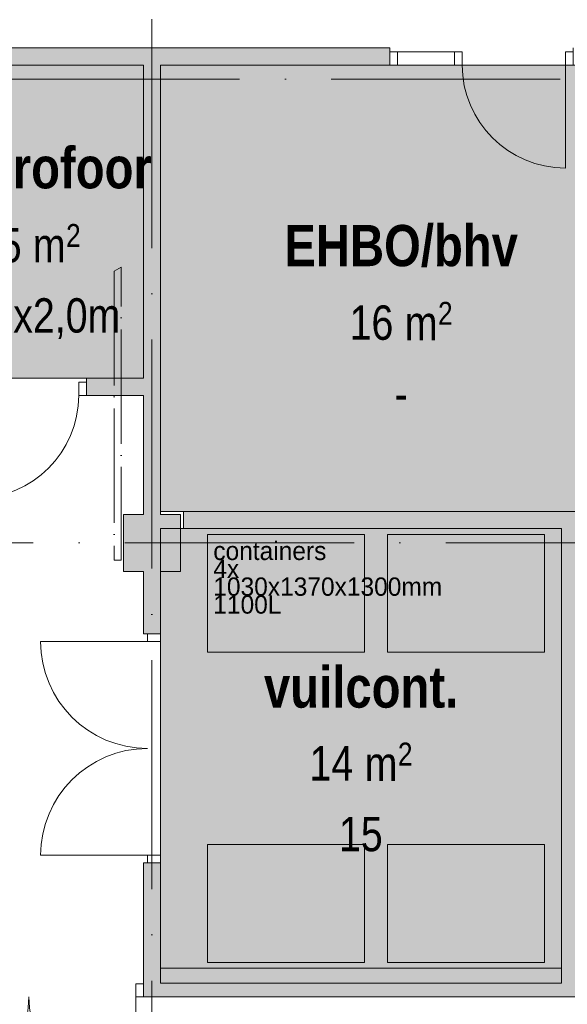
# Model space of a CAD drawing. Header units: millimetres. Extents: x -287545 to 1001608, y -673832 to 307178.
# Tile 33 of 64: x 51275 to 56055, y -31630 to -23029. Entities that reach past the tile are written whole.
import ezdxf
from ezdxf.enums import TextEntityAlignment as Align

# ---------------------------------------------------------------- set-up
doc = ezdxf.new("R2010")
doc.units = ezdxf.units.MM
doc.header["$MEASUREMENT"] = 0
doc.linetypes.add('B0304', pattern=[1200, 1000, -100, 0, -100])
doc.linetypes.add('v1', pattern=[2800, 1000, -400, 0, -400, 1000, 0])
for name, color, linetype in [('22 NC Binnenwanden', 7, 'Continuous'), ('22 NC Binnenwanden Deuren', 7, 'Continuous'), ('22 NC Binnenwanden Doorsnede-arcering', 7, 'Continuous'), ('28 Draagconstructies - Kolommen INT', 7, 'Continuous'), ('28 Draagconstructies - Kolommen INT Doorsnede-arcering', 7, 'Continuous'), ('34 Balustrades', 7, 'Continuous'), ('A Stramien', 7, 'Continuous'), ('Info Algemeen', 7, 'Continuous'), ('Z Gebruiksoppervlak', 7, 'Continuous'), ('Z Gebruiksoppervlak Zone achtergrond', 7, 'Continuous'), ('Z Gebruiksoppervlak Zone omranding', 7, 'Continuous'), ('Z Gebruiksoppervlak Zone tekst', 7, 'Continuous')]:
    doc.layers.add(name, color=color, linetype=linetype)
doc.styles.add('GENERATED_STYLE_1', font='ARIALNB.TTF')
doc.styles.add('GENERATED_STYLE_2', font='ARIALN.TTF')
doc.styles.add('GENERATED_STYLE_3', font='txt')
doc.styles.add('GENERATED_STYLE_4', font='arial.ttf')

# ---------------------------------------------------------------- blocks, each defined once
blk = doc.blocks.new('EHBO_bhv__11_1', base_point=(54605, -25630))
at = {"layer": 'Z Gebruiksoppervlak Zone achtergrond', "linetype": 'Continuous', "lineweight": 0, "true_color": 0xffffff}
blk.add_hatch(color=7, dxfattribs=at).paths.add_polyline_path([(56705, -23425), (52505, -23425), (52505, -27325), (56705, -27325)])
at = {"layer": 'Z Gebruiksoppervlak Zone omranding', "color": 2, "linetype": 'Continuous', "lineweight": 0, "flags": 128}
blk.add_lwpolyline([(56705, -23425), (52505, -23425), (52505, -27325), (56705, -27325)], close=True, dxfattribs=at)
at = {"layer": 'Z Gebruiksoppervlak Zone tekst', "color": 9, "lineweight": 0}
for tag, height, style, p in [('DUMMY_942', 360, 'GENERATED_STYLE_1', (55635.4, -24715.9)), ('DUMMY_943', 300, 'GENERATED_STYLE_2', (54154.5, -25432.4)), ('ROOM_AREA', 300, 'GENERATED_STYLE_2', (54154.5, -25525)), ('DUMMY_944', 300, 'GENERATED_STYLE_2', (54540.8, -25529.4)), ('DUMMY_945', 200, 'GENERATED_STYLE_2', (54926.7, -25494.1)), ('DUMMY_946', 300, 'GENERATED_STYLE_2', (54547.2, -26050)), ('DUMMY_947', 300, 'GENERATED_STYLE_2', (54547.2, -26147.1))]:
    blk.add_attdef(tag, text='', height=height, dxfattribs=dict(at, style=style)).set_placement(p, align=Align.TOP_LEFT)
at = {"layer": 'Z Gebruiksoppervlak Zone tekst', "color": 9, "lineweight": 0, "style": 'GENERATED_STYLE_1'}
blk.add_attdef('ROOM_NAME', text='', height=360, dxfattribs=at).set_placement((54605, -24822.3), align=Align.TOP_CENTER)
blk = doc.blocks.new('Railing_5_1')
at = {"layer": '34 Balustrades', "color": 9, "linetype": 'B0304', "lineweight": 0, "flags": 128}
blk.add_lwpolyline([(52100, -25224.9), (52100, -27750), (52160, -27750), (52160, -25190.3)], close=True, dxfattribs=at)
blk = doc.blocks.new('vuilcont._F-09_24_1', base_point=(54255, -29480))
at = {"layer": 'Z Gebruiksoppervlak Zone achtergrond', "linetype": 'Continuous', "lineweight": 0, "true_color": 0xffffff}
blk.add_hatch(color=7, dxfattribs=at).paths.add_polyline_path([(52505, -31445), (56005, -31445), (56005, -27475), (52505, -27475)])
at = {"layer": 'Z Gebruiksoppervlak Zone omranding', "color": 2, "linetype": 'Continuous', "lineweight": 0, "flags": 128}
blk.add_lwpolyline([(52505, -31445), (56005, -31445), (56005, -27475), (52505, -27475)], close=True, dxfattribs=at)
at = {"layer": 'Z Gebruiksoppervlak Zone tekst', "color": 9, "lineweight": 0}
for tag, height, style, p in [('DUMMY_942', 360, 'GENERATED_STYLE_1', (55111.9, -28565.9)), ('DUMMY_943', 300, 'GENERATED_STYLE_2', (53804.5, -29282.4)), ('ROOM_AREA', 300, 'GENERATED_STYLE_2', (53804.5, -29375)), ('DUMMY_944', 300, 'GENERATED_STYLE_2', (54190.8, -29379.4)), ('DUMMY_945', 200, 'GENERATED_STYLE_2', (54576.7, -29344.1)), ('DUMMY_946', 300, 'GENERATED_STYLE_2', (54061.8, -29900)), ('OorspronkelijkOppervlakteAddOn', 300, 'GENERATED_STYLE_2', (54061.8, -29992.6))]:
    blk.add_attdef(tag, text='', height=height, dxfattribs=dict(at, style=style)).set_placement(p, align=Align.TOP_LEFT)
at = {"layer": 'Z Gebruiksoppervlak Zone tekst', "color": 9, "lineweight": 0, "style": 'GENERATED_STYLE_1'}
blk.add_attdef('ROOM_NAME', text='', height=360, dxfattribs=at).set_placement((54255, -28678.5), align=Align.TOP_CENTER)
blk = doc.blocks.new('hydrofoor_F-14_25_1', base_point=(51455, -24950))
at = {"layer": 'Z Gebruiksoppervlak Zone achtergrond', "linetype": 'Continuous', "lineweight": 0, "true_color": 0xffffff}
blk.add_hatch(color=7, dxfattribs=at).paths.add_polyline_path([(50355, -26160.6), (52355, -26160.6), (52355, -23425), (50355, -23425)])
at = {"layer": 'Z Gebruiksoppervlak Zone omranding', "color": 2, "linetype": 'Continuous', "lineweight": 0, "flags": 128}
blk.add_lwpolyline([(50355, -26160.6), (52355, -26160.6), (52355, -23425), (50355, -23425)], close=True, dxfattribs=at)
at = {"layer": 'Z Gebruiksoppervlak Zone tekst', "color": 9, "lineweight": 0}
for tag, height, style, p in [('DUMMY_942', 360, 'GENERATED_STYLE_1', (52438.8, -24035.9)), ('DUMMY_943', 300, 'GENERATED_STYLE_2', (51101.1, -24752.4)), ('DUMMY_944', 300, 'GENERATED_STYLE_2', (51101.1, -24849.4)), ('DUMMY_945', 300, 'GENERATED_STYLE_2', (51294.2, -24849.4)), ('DUMMY_946', 200, 'GENERATED_STYLE_2', (51680.1, -24814.1)), ('DUMMY_947', 300, 'GENERATED_STYLE_2', (50740.6, -25370)), ('ROOM_AREA', 300, 'GENERATED_STYLE_2', (50740.6, -25462.6))]:
    blk.add_attdef(tag, text='', height=height, dxfattribs=dict(at, style=style)).set_placement(p, align=Align.TOP_LEFT)
at = {"layer": 'Z Gebruiksoppervlak Zone tekst', "color": 9, "lineweight": 0, "style": 'GENERATED_STYLE_1'}
blk.add_attdef('ROOM_NAME', text='', height=360, dxfattribs=at).set_placement((51455, -24142.3), align=Align.TOP_CENTER)
blk = doc.blocks.new('D1 zl1-b 27_7')
at = {"layer": '22 NC Binnenwanden Deuren', "color": 1, "linetype": 'Continuous', "lineweight": 0}
for p, q in [((733, 0), (733, 900)), ((-733, 0), (-800, 0)), ((-800, 0), (-800, -114)), ((-800, 0), (-800, -114)), ((-800, 0), (-800, -114)), ((-733, -114), (-733, 0)), ((-167, 0), (-234, 0)), ((-234, 0), (-234, -114)), ((-167, -114), (-167, 0)), ((800, 0), (733, 0)), ((733, 0), (733, -114)), ((800, -114), (800, 0)), ((800, 0), (800, -114)), ((800, 0), (800, -114)), ((-800, -114), (-733, -114)), ((-800, -114), (-800, -150)), ((-234, -114), (-167, -114)), ((733, -114), (800, -114)), ((800, -114), (800, -150))]:
    blk.add_line(p, q, dxfattribs=at)
at = {"layer": '22 NC Binnenwanden Deuren', "color": 1, "linetype": 'Continuous', "lineweight": 0, "flags": 128}
blk.add_lwpolyline([(-733, -114), (-234, -114), (-234, 0), (-733, 0)], close=True, dxfattribs=at)
at = {"layer": '22 NC Binnenwanden Deuren', "color": 9, "linetype": 'Continuous', "lineweight": 0}
blk.add_arc((733, 0), 900, 90, 180, dxfattribs=at)
blk = doc.blocks.new('Wall_164_1', base_point=(60530, -23350))
at = {"layer": '22 NC Binnenwanden Doorsnede-arcering', "linetype": 'Continuous', "lineweight": 0}
blk.add_hatch(color=251, dxfattribs=at).paths.add_polyline_path([(49414, -23425), (54505, -23425), (54505, -23275), (49414, -23275)])
at = {"layer": '22 NC Binnenwanden', "color": 1, "linetype": 'Continuous', "lineweight": 0}
for p, q in [((54505, -23311), (54505, -23275)), ((54505, -23425), (54505, -23311))]:
    blk.add_line(p, q, dxfattribs=at)
at = {"layer": '22 NC Binnenwanden', "color": 1, "linetype": 'Continuous', "lineweight": 0, "flags": 128}
for points in [[(54505, -23275), (49414, -23275)], [(50355, -23425), (52355, -23425)], [(52505, -23425), (54505, -23425)]]:
    blk.add_lwpolyline(points, dxfattribs=at)
at = {"layer": '22 NC Binnenwanden Deuren', "color": 1, "linetype": 'Continuous', "lineweight": 0, "xscale": -1, "zscale": 1000, "rotation": 180}
blk.add_blockref('D1 zl1-b 27_7', (55305, -23425), dxfattribs=at)
blk = doc.blocks.new('D2 27_7')
at = {"layer": '22 NC Binnenwanden Deuren', "color": 1, "linetype": 'Continuous', "lineweight": 0}
for p, q in [((-933, 0), (-933, 933)), ((933, 0), (933, 933)), ((-933, 0), (-1000, 0)), ((-1000, 0), (-1000, -114)), ((-1000, 0), (-1000, -114)), ((-1000, 0), (-1000, -114)), ((-933, -114), (-933, 0)), ((1000, 0), (933, 0)), ((933, 0), (933, -114)), ((1000, -114), (1000, 0)), ((1000, 0), (1000, -114)), ((1000, 0), (1000, -114)), ((-1000, -114), (-933, -114)), ((-1000, -114), (-1000, -250)), ((933, -114), (1000, -114)), ((1000, -114), (1000, -250))]:
    blk.add_line(p, q, dxfattribs=at)
at = {"layer": '22 NC Binnenwanden Deuren', "color": 9, "linetype": 'Continuous', "lineweight": 0}
for centre, start, end in [((-933, 0), 0, 90), ((933, 0), 90, 180)]:
    blk.add_arc(centre, 933, start, end, dxfattribs=at)
blk = doc.blocks.new('Wall_165_1', base_point=(7880.3, -31440))
at = {"layer": '22 NC Binnenwanden Doorsnede-arcering', "linetype": 'Continuous', "lineweight": 0}
blk.add_hatch(color=251, dxfattribs=at).paths.add_polyline_path([(52355, -31565), (60380, -31565), (60380, -31315), (52355, -31315)])
at = {"layer": '22 NC Binnenwanden', "color": 1, "linetype": 'Continuous', "lineweight": 0}
for p, q in [((52355, -31451), (52355, -31315)), ((52355, -31565), (52355, -31451))]:
    blk.add_line(p, q, dxfattribs=at)
at = {"layer": '22 NC Binnenwanden', "color": 1, "linetype": 'Continuous', "lineweight": 0, "flags": 128}
for points in [[(56005, -31315), (52505, -31315)], [(52355, -31565), (60380, -31565)]]:
    blk.add_lwpolyline(points, dxfattribs=at)
at = {"layer": '22 NC Binnenwanden Deuren', "color": 1, "linetype": 'Continuous', "lineweight": 0, "zscale": 1000, "rotation": 180}
blk.add_blockref('D2 27_7', (51355, -31565), dxfattribs=at)
blk = doc.blocks.new('D2 27_8')
at = {"layer": '22 NC Binnenwanden Deuren', "color": 1, "linetype": 'Continuous', "lineweight": 0}
for p, q in [((-933, 0), (-933, 933)), ((933, 0), (933, 933)), ((-1000, 0), (-1000, 36)), ((-933, 0), (-1000, 0)), ((-1000, 0), (-1000, -114)), ((-1000, -114), (-1000, 0)), ((-1000, -114), (-1000, 0)), ((-933, -114), (-933, 0)), ((1000, 0), (933, 0)), ((933, 0), (933, -114)), ((1000, 0), (1000, 36)), ((1000, -114), (1000, 0)), ((1000, -114), (1000, 0)), ((1000, -114), (1000, 0)), ((-1000, -114), (-933, -114)), ((933, -114), (1000, -114))]:
    blk.add_line(p, q, dxfattribs=at)
at = {"layer": '22 NC Binnenwanden Deuren', "color": 9, "linetype": 'Continuous', "lineweight": 0}
for centre, start, end in [((-933, 0), 0, 90), ((933, 0), 90, 180)]:
    blk.add_arc(centre, 933, start, end, dxfattribs=at)
blk = doc.blocks.new('Wall_167_1', base_point=(52430, -23350))
at = {"layer": '22 NC Binnenwanden Doorsnede-arcering', "linetype": 'Continuous', "lineweight": 0}
for points in [[(52505, -23425), (52355, -23425), (52355, -27350), (52505, -27350)], [(52355, -27850), (52355, -28395), (52505, -28395), (52505, -27850)], [(52355, -30395), (52355, -31315), (52505, -31315), (52505, -30395)]]:
    blk.add_hatch(color=251, dxfattribs=at).paths.add_polyline_path(points)
at = {"layer": '22 NC Binnenwanden', "color": 1, "linetype": 'Continuous', "lineweight": 0}
for p, q in [((52391, -28395), (52355, -28395)), ((52505, -28395), (52391, -28395)), ((52391, -30395), (52355, -30395)), ((52505, -30395), (52391, -30395))]:
    blk.add_line(p, q, dxfattribs=at)
at = {"layer": '22 NC Binnenwanden', "color": 1, "linetype": 'Continuous', "lineweight": 0, "flags": 128}
for points in [[(52355, -23425), (52355, -26160.6)], [(52505, -27350), (52505, -23425)], [(52355, -26310.6), (52355, -27350)], [(52355, -27850), (52355, -28395)], [(52505, -28395), (52505, -27850)], [(52355, -30395), (52355, -31315)], [(52505, -31315), (52505, -30395)]]:
    blk.add_lwpolyline(points, dxfattribs=at)
at = {"layer": '22 NC Binnenwanden Deuren', "color": 1, "linetype": 'Continuous', "lineweight": 0, "xscale": -1, "zscale": 1000, "rotation": 90}
blk.add_blockref('D2 27_8', (52391, -29395), dxfattribs=at)
blk = doc.blocks.new('Wall_184_1', base_point=(56080, -27400))
at = {"layer": '22 NC Binnenwanden Doorsnede-arcering', "linetype": 'Continuous', "lineweight": 0}
blk.add_hatch(color=251, dxfattribs=at).paths.add_polyline_path([(56005, -27475), (56005, -31315), (56155, -31315), (56155, -27475)])
at = {"layer": '22 NC Binnenwanden', "color": 1, "linetype": 'Continuous', "lineweight": 0, "flags": 128}
for points in [[(56005, -27475), (56005, -31315)], [(56155, -31315), (56155, -27475)]]:
    blk.add_lwpolyline(points, dxfattribs=at)
blk = doc.blocks.new('Standard grid marker_2')
at = {"layer": 'A Stramien', "color": 9, "linetype": 'v1', "lineweight": 0, "true_color": 0xc8c8c8}
blk.add_line((1000, 0), (77736, 0), dxfattribs=at)
at = {"layer": 'A Stramien', "color": 252, "lineweight": 0, "true_color": 0x969696, "style": 'GENERATED_STYLE_4'}
for tag, p in [('AC_MarkerText_1_0', (-300, 150)), ('AC_MarkerText_1_1', (79036, 150))]:
    blk.add_attdef(tag, text='', height=300, dxfattribs=at).set_placement(p, align=Align.TOP_CENTER)
blk = doc.blocks.new('Standard grid marker_9')
at = {"layer": 'A Stramien', "color": 9, "linetype": 'v1', "lineweight": 0, "true_color": 0xc8c8c8}
blk.add_line((1000, 0), (78291.9, 0), dxfattribs=at)
at = {"layer": 'A Stramien', "color": 252, "lineweight": 0, "true_color": 0x969696, "style": 'GENERATED_STYLE_4'}
for tag, p in [('AC_MarkerText_1_0', (-81.4, -68.6)), ('AC_MarkerText_1_1', (79810.4, -68.6))]:
    blk.add_attdef(tag, text='', height=300, rotation=270, dxfattribs=at).set_placement(p, align=Align.TOP_CENTER)
blk = doc.blocks.new('Standard grid marker_15')
at = {"layer": 'A Stramien', "color": 9, "linetype": 'v1', "lineweight": 0, "true_color": 0xc8c8c8}
blk.add_line((0, 0), (78736, 0), dxfattribs=at)
at = {"layer": 'A Stramien', "color": 252, "lineweight": 0, "true_color": 0x969696, "style": 'GENERATED_STYLE_4'}
for tag, p in [('AC_MarkerText_1_0', (-300, 150)), ('AC_MarkerText_1_1', (79036, 150))]:
    blk.add_attdef(tag, text='', height=300, dxfattribs=at).set_placement(p, align=Align.TOP_CENTER)
blk = doc.blocks.new('Wall_185_1', base_point=(60530, -27400))
at = {"layer": '22 NC Binnenwanden Doorsnede-arcering', "linetype": 'Continuous', "lineweight": 0}
for points in [[(52705, -27325), (52705, -27475), (60280, -27475), (60280, -27350), (60455, -27350), (60455, -27325)], [(60455, -27325), (60480, -27350), (60605, -27350), (60605, -27325)], [(60480, -27350), (60455, -27325), (60455, -27350)]]:
    blk.add_hatch(color=251, dxfattribs=at).paths.add_polyline_path(points)
at = {"layer": '22 NC Binnenwanden', "color": 1, "linetype": 'Continuous', "lineweight": 0, "flags": 128}
for points in [[(56705, -27325), (52705, -27325)], [(52705, -27475), (52705, -27325)], [(60455, -27325), (56855, -27325)], [(60605, -27350), (60605, -27325)], [(52705, -27475), (56005, -27475)], [(56155, -27475), (60280, -27475)]]:
    blk.add_lwpolyline(points, dxfattribs=at)
blk = doc.blocks.new('D1 27_5')
at = {"layer": '22 NC Binnenwanden Deuren', "color": 1, "linetype": 'Continuous', "lineweight": 0}
for p, q in [((450, 0), (450, 900)), ((-450, 0), (-517, 0)), ((-517, 0), (-517, -114)), ((-517, 0), (-517, -114)), ((-517, 0), (-517, -114)), ((-450, -114), (-450, 0)), ((517, 0), (450, 0)), ((450, 0), (450, -114)), ((517, -114), (517, 0)), ((517, 0), (517, -114)), ((517, 0), (517, -114)), ((-517, -114), (-450, -114)), ((-517, -114), (-517, -150)), ((450, -114), (517, -114)), ((517, -114), (517, -150))]:
    blk.add_line(p, q, dxfattribs=at)
at = {"layer": '22 NC Binnenwanden Deuren', "color": 9, "linetype": 'Continuous', "lineweight": 0}
blk.add_arc((450, 0), 900, 90, 180, dxfattribs=at)
blk = doc.blocks.new('Wall_187_1', base_point=(52430, -26235.6))
at = {"layer": '22 NC Binnenwanden Doorsnede-arcering', "linetype": 'Continuous', "lineweight": 0}
for points in [[(48380, -26160.6), (48230, -26160.6), (48230, -26310.6)], [(48380, -26160.6), (48230, -26310.6), (48380, -26310.6)], [(48380, -26310.6), (50822.9, -26310.6), (50822.9, -26160.6), (48380, -26160.6)], [(51856.9, -26310.6), (52355, -26310.6), (52355, -26160.6), (51856.9, -26160.6)]]:
    blk.add_hatch(color=251, dxfattribs=at).paths.add_polyline_path(points)
at = {"layer": '22 NC Binnenwanden', "color": 1, "linetype": 'Continuous', "lineweight": 0}
for p, q in [((50822.9, -26196.6), (50822.9, -26160.6)), ((50822.9, -26310.6), (50822.9, -26196.6)), ((51856.9, -26196.6), (51856.9, -26160.6)), ((51856.9, -26310.6), (51856.9, -26196.6))]:
    blk.add_line(p, q, dxfattribs=at)
at = {"layer": '22 NC Binnenwanden', "color": 1, "linetype": 'Continuous', "lineweight": 0, "flags": 128}
for points in [[(48230, -26310.6), (48230, -26160.6)], [(50205, -26160.6), (48380, -26160.6)], [(50822.9, -26160.6), (50355, -26160.6)], [(52355, -26160.6), (51856.9, -26160.6)], [(48230, -26310.6), (50205, -26310.6)], [(50355, -26310.6), (50822.9, -26310.6)], [(51856.9, -26310.6), (52355, -26310.6)]]:
    blk.add_lwpolyline(points, dxfattribs=at)
at = {"layer": '22 NC Binnenwanden Deuren', "color": 1, "linetype": 'Continuous', "lineweight": 0, "zscale": 1000, "rotation": 180}
blk.add_blockref('D1 27_5', (51339.9, -26310.6), dxfattribs=at)
blk = doc.blocks.new('Column_132_1', base_point=(52430, -27600))
at = {"layer": '28 Draagconstructies - Kolommen INT Doorsnede-arcering', "linetype": 'Continuous', "lineweight": 0, "true_color": 0x323232}
for points in [[(52180, -27850), (52355, -27850), (52355, -27350), (52180, -27350)], [(52505, -27350), (52355, -27350), (52355, -27850), (52505, -27850)], [(52505, -27850), (52680, -27850), (52680, -27350), (52505, -27350)]]:
    blk.add_hatch(color=250, dxfattribs=at).paths.add_polyline_path(points)
at = {"layer": '28 Draagconstructies - Kolommen INT', "color": 5, "linetype": 'Continuous', "lineweight": 0, "flags": 128}
for points in [[(52355, -27350), (52180, -27350), (52180, -27850), (52355, -27850)], [(52505, -27850), (52680, -27850), (52680, -27350), (52505, -27350)]]:
    blk.add_lwpolyline(points, dxfattribs=at)

msp = doc.modelspace()

# ---------------------------------------------------------------- linework, layer by layer
at = {"layer": 'Info Algemeen', "color": 252, "linetype": 'Continuous', "lineweight": 0, "true_color": 0x969696}
for points in [[(52915, -28555), (52915, -27525), (54285, -27525), (54285, -28555)], [(54485, -28555), (54485, -27525), (55855, -27525), (55855, -28555)], [(52915, -31265), (52915, -30235), (54285, -30235), (54285, -31265)], [(54485, -31265), (54485, -30235), (55855, -30235), (55855, -31265)]]:
    msp.add_lwpolyline(points, close=True, dxfattribs=at)
at = {"layer": 'Z Gebruiksoppervlak Zone omranding', "color": 253, "linetype": 'Continuous', "lineweight": 0, "true_color": 0x99a3a6, "flags": 128}
for points in [[(50355, -26160.6), (52355, -26160.6), (52355, -23425), (50355, -23425)], [(56705, -23425), (52505, -23425), (52505, -27325), (56705, -27325)], [(52505, -31445), (56005, -31445), (56005, -27475), (52505, -27475)]]:
    msp.add_lwpolyline(points, close=True, dxfattribs=at)

# ---------------------------------------------------------------- block references
at = {"layer": '22 NC Binnenwanden', "color": 1, "lineweight": 0}
for name, p in [('Wall_164_1', (60530, -23350)), ('Wall_167_1', (52430, -23350)), ('Wall_187_1', (52430, -26235.6)), ('Wall_185_1', (60530, -27400)), ('Wall_184_1', (56080, -27400)), ('Wall_165_1', (7880.3, -31440))]:
    msp.add_blockref(name, p, dxfattribs=at)
at = {"layer": '28 Draagconstructies - Kolommen INT', "color": 5, "lineweight": 0}
msp.add_blockref('Column_132_1', (52430, -27600), dxfattribs=at)
at = {"layer": '34 Balustrades', "color": 9, "linetype": 'Continuous', "lineweight": 0}
msp.add_blockref('Railing_5_1', (0, 0), dxfattribs=at)
at = {"layer": 'A Stramien', "color": 1, "linetype": 'Continuous', "lineweight": 0, "zscale": 1000, "rotation": 90}
msp.add_blockref('Standard grid marker_9', (52430, -81027.3), dxfattribs=at)
at = {"layer": 'A Stramien', "color": 1, "linetype": 'Continuous', "lineweight": 0, "zscale": 1000}
for name, p in [('Standard grid marker_15', (1790.4, -23550)), ('Standard grid marker_2', (1790.4, -27600))]:
    msp.add_blockref(name, p, dxfattribs=at)
at = {"layer": 'Z Gebruiksoppervlak', "color": 2, "linetype": 'Continuous', "lineweight": 0}
for name, p, values in [('hydrofoor_F-14_25_1', (51455, -24950), {'ROOM_NAME': 'hydrofoor', 'ROOM_AREA': '2,5x2,0m', 'DUMMY_944': '5', 'DUMMY_945': ' m', 'DUMMY_946': '2'}), ('EHBO_bhv__11_1', (54605, -25630), {'ROOM_NAME': 'EHBO/bhv', 'ROOM_AREA': '16', 'DUMMY_944': ' m', 'DUMMY_945': '2', 'DUMMY_947': '-'}), ('vuilcont._F-09_24_1', (54255, -29480), {'ROOM_NAME': 'vuilcont.', 'ROOM_AREA': '14', 'OorspronkelijkOppervlakteAddOn': '15', 'DUMMY_944': ' m', 'DUMMY_945': '2'})]:
    msp.add_blockref(name, p, dxfattribs=at).add_auto_attribs(values)

# ---------------------------------------------------------------- texts
at = {"layer": 'Info Algemeen', "color": 252, "linetype": 'Continuous', "lineweight": 0, "true_color": 0x969696, "insert": (52965, -27589.1), "char_height": 160, "attachment_point": 1, "line_spacing_factor": 0.585421, "style": 'GENERATED_STYLE_3'}
msp.add_mtext('\\A1;{\\pql;\\fFavorit Std Light|b0|i0|c0|p0;\\W1.000000;containers\\P\\pql;\\fFavorit Std Light|b0|i0|c0|p0;\\W1.000000;4x\\P\\pql;\\fFavorit Std Light|b0|i0|c0|p0;\\W1.000000;1\\fFavorit Std Light|b0|i0|c0|p0;\\W1.000000;03\\fFavorit Std Light|b0|i0|c0|p0;\\W1.000000;0x1\\fFavorit Std Light|b0|i0|c0|p0;\\W1.000000;37\\fFavorit Std Light|b0|i0|c0|p0;\\W1.000000;0x1300mm\\P\\pql;\\fFavorit Std Light|b0|i0|c0|p0;\\W1.000000;1100L}', dxfattribs=at)

doc.saveas('drawing.dxf')
